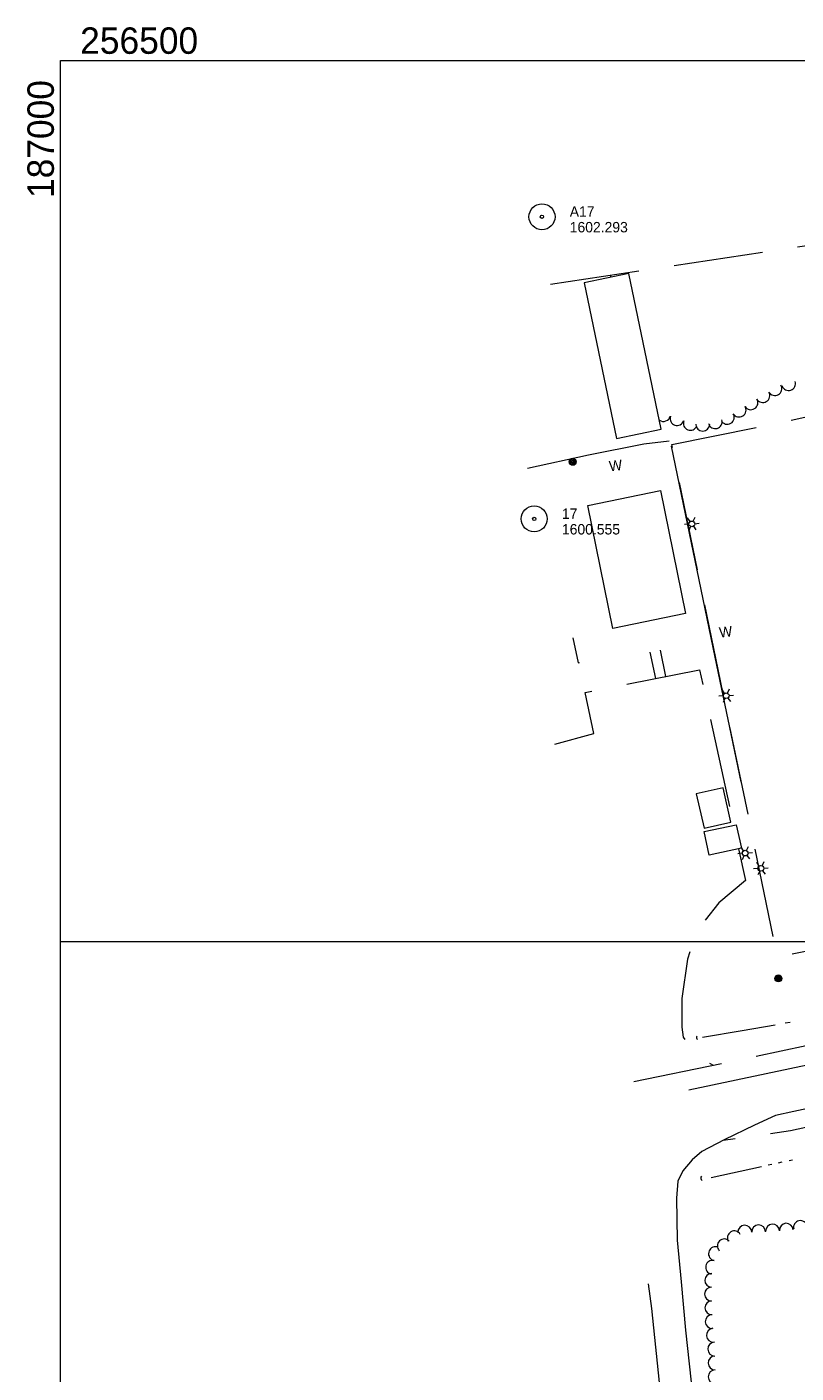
# Model space of a CAD drawing. Header units: feet. Extents: x 186981 to 189000, y 254284 to 256762.
# Tile 5 of 8: x 186981 to 187417, y 255755 to 256519. Entities that reach past the tile are written whole.
import ezdxf
from ezdxf.enums import TextEntityAlignment as Align

# ---------------------------------------------------------------- set-up
doc = ezdxf.new("R2010")
doc.units = ezdxf.units.FT
doc.header["$MEASUREMENT"] = 0
for name, pattern in [('DGN Style 3', [70.841088, 50.600777, -20.240311]), ('DGN Style 5', [35.420544, 15.180233, -20.240311]), ('DGN Style 6', [96.242679, 0.050601, -20.240311, 35.420544, -20.240311, 0.050601, -20.240311])]:
    doc.linetypes.add(name, pattern=pattern)
for name, color, linetype, lineweight in [('E_DWY', 73, 'DGN Style 3', 0), ('E_LAND_Vegetation', 21, 'Continuous', 0), ('E_MAP_GridLines', 251, 'Continuous', 0), ('E_MAP_Limits', 21, 'DGN Style 3', 0), ('E_MAP_PassPoints', 40, 'Continuous', 0), ('E_MISCPROP', 40, 'Continuous', 0), ('E_MISCPROP_HvyLine', 54, 'Continuous', 13), ('E_MISCPROP_Railing', 40, 'Continuous', 0), ('E_PATH_Sidewalk', 73, 'DGN Style 5', 0), ('E_RDWY', 40, 'Continuous', 13), ('E_RDWY_Gravel', 40, 'DGN Style 3', 13), ('E_WTR', 251, 'DGN Style 6', 0)]:
    doc.layers.add(name, color=color, linetype=linetype, lineweight=lineweight)
doc.styles.add('Style-IGR_FONT_0', font='IGR_FONT_0.shx')

# ---------------------------------------------------------------- blocks, each defined once
blk = doc.blocks.new('PP')
at = {"layer": 'E_MAP_PassPoints', "color": 40, "linetype": 'Continuous', "lineweight": 0}
for radius in [2.25, 0.288]:
    blk.add_circle((0, 0), radius, dxfattribs=at)
blk = doc.blocks.new('WAL')
at = {"layer": 'E_MISCPROP_Railing', "color": 40, "linetype": 'Continuous', "lineweight": 0, "style": 'Style-IGR_FONT_0'}
blk.add_text('W', height=1.8, rotation=0.0001, dxfattribs=at).set_placement((-0.69, -0.03), align=Align.MIDDLE_LEFT)
blk = doc.blocks.new('CULVRT')
at = {"layer": 'E_MISCPROP_Railing', "color": 40, "linetype": 'Continuous', "lineweight": 0}
blk.add_arc((3, 2.3), 3.75, 216.8802, 323.1198, dxfattribs=at)
blk = doc.blocks.new('CULVRT_1')
at = {"layer": 'E_MISCPROP_Railing', "color": 40, "linetype": 'Continuous', "lineweight": 0}
blk.add_arc((3, 2.3), 3.75, 216.8804, 323.12, dxfattribs=at)
blk = doc.blocks.new('POLE')
at = {"layer": 'E_MISCPROP', "color": 20, "linetype": 'Continuous', "lineweight": 0}
for centre, radius in [((0, 0.01), 0.605), ((0, 0.01), 0.456), ((0, 0), 0.303), ((0, 0), 0.151)]:
    blk.add_circle(centre, radius, dxfattribs=at)
blk = doc.blocks.new('LTP')
at = {"layer": 'E_MISCPROP', "color": 20, "linetype": 'Continuous', "lineweight": 0}
for p, q in [((-0.49, 0.02), (-1.27, 0.04)), ((-0.24, 0.43), (-0.6, 1.12)), ((0.27, 0.43), (0.68, 1.1)), ((-0.26, -0.43), (-0.67, -1.08)), ((0.23, -0.44), (0.6, -1.09)), ((0.49, -0.01), (1.25, -0.03))]:
    blk.add_line(p, q, dxfattribs=at)
blk.add_circle((0, 0), 0.492, dxfattribs=at)

msp = doc.modelspace()

# ---------------------------------------------------------------- linework, layer by layer
at = {"layer": 'E_DWY', "color": 51, "linetype": 'DGN Style 3', "lineweight": 0, "flags": 128}
for points in [[(187468.24, 255950.52), (187479.46, 255958.36), (187483.69, 255962.56), (187485.77, 255967.21), (187485.13, 255972.77), (187483.88, 255983.54), (187480.92, 255994.4), (187477.26, 255997.64), (187472.71, 256000.39), (187466.14, 256001.3), (187458.08, 256001.45), (187406.55, 255991.21), (187346.62, 256282), (187405.86, 256294.02), (187570.78, 256330.86), (187668.85, 256351.49), (187808.61, 256380.49), (187818.57, 256382.25), (187819.83, 256373.55)], [(187280.41, 256112.02), (187302.49, 256118.02), (187297.48, 256141.27), (187362.39, 256154.18), (187381.65, 256065.94)], [(187384.55, 256052.63), (187388.47, 256034.64), (187373.42, 256021.87), (187363.89, 256009.93), (187359.41, 256002.51), (187355.51, 255990.04), (187352.35, 255967.69), (187352.3, 255951.35), (187353.15, 255945.62), (187356.93, 255940.55), (187356.53, 255939.94), (187362.15, 255933.92), (187370.16, 255929.83)]]:
    msp.add_lwpolyline(points, dxfattribs=at)
at = {"layer": 'E_LAND_Vegetation', "color": 93, "linetype": 'Continuous', "lineweight": 0}
for centre, radius, start, end in [((187316.2, 256377.27), 4.34, 169.57803, 184.31985), ((187405.14, 256313.78), 3.94, 209.82164, 29.80632), ((187412.89, 256316.64), 3.94, 198.3839, 18.36858), ((187391.52, 256305.73), 3.94, 211.6288, 31.61348), ((187398.3, 256309.86), 3.94, 209.82164, 29.80632), ((187378.11, 256297.47), 3.94, 211.61516, 31.59984), ((187384.82, 256301.6), 3.94, 211.61516, 31.59984), ((187341.96, 256299.08), 3.94, 234.19252, 346.11358), ((187349.66, 256296.79), 3.94, 161.68893, 341.67361), ((187357.16, 256294.05), 3.94, 158.62797, 338.61265), ((187364.21, 256293.59), 3.94, 179.41613, 359.40081), ((187371.27, 256294.99), 3.94, 196.22756, 16.21224), ((187419.6, 255837.67), 3.92, 12.38242, 192.3671), ((187382.07, 255831.8), 3.92, 29.83957, 209.82425), ((187388.03, 255835), 3.92, 1.50975, 181.49443), ((187395.87, 255835.2), 3.92, 1.50975, 181.49443), ((187403.79, 255835.6), 3.92, 3.89451, 183.87919), ((187411.61, 255836.14), 3.92, 3.89451, 183.87919), ((187371.4, 255822.8), 3.92, 78.22278, 258.20746), ((187376.41, 255827.24), 3.92, 44.23032, 224.215), ((187369.79, 255815.12), 3.92, 78.22278, 258.20746), ((187369.28, 255807.71), 3.92, 89.05149, 269.03617), ((187369.15, 255799.87), 3.92, 89.05149, 269.03617), ((187369.35, 255792.13), 3.92, 91.70245, 271.68713), ((187369.58, 255784.29), 3.92, 91.70245, 271.68713), ((187370.26, 255776.6), 3.92, 95.184, 275.16868), ((187370.95, 255768.66), 3.92, 91.56989, 271.55456), ((187371.17, 255760.82), 3.92, 91.56989, 271.55456), ((187371.24, 255752.9), 3.92, 89.42726, 269.41193)]:
    msp.add_arc(centre, radius, start, end, dxfattribs=at)
at = {"layer": 'E_MAP_GridLines', "color": 161, "linetype": 'Continuous', "lineweight": 0}
for p, q in [((187000, 254500), (187000, 256500)), ((187000, 256500), (189000, 256500)), ((187000, 256000), (189000, 256000))]:
    msp.add_line(p, q, dxfattribs=at)
at = {"layer": 'E_MAP_Limits', "color": 73, "linetype": 'DGN Style 3', "lineweight": 0, "flags": 128}
msp.add_lwpolyline([(187277.93, 256372.97), (187867.14, 256462.14)], dxfattribs=at)
at = {"layer": 'E_MISCPROP_HvyLine', "color": 241, "linetype": 'Continuous', "lineweight": 13, "flags": 128}
for points in [[(187296.89, 256373.83), (187315.28, 256285.53), (187340.71, 256290.83), (187322.32, 256379.12)], [(187340.17, 256255.85), (187354.46, 256186.1), (187313.3, 256177.67), (187299.02, 256247.42)], [(187360.56, 256083.81), (187365, 256064.23), (187380.14, 256067.65), (187375.7, 256087.24)], [(187386.09, 256052.97), (187367.88, 256049.05), (187365.02, 256062.36), (187383.23, 256066.28)]]:
    msp.add_lwpolyline(points, close=True, dxfattribs=at)
at = {"layer": 'E_MISCPROP_Railing', "color": 40, "linetype": 'Continuous', "lineweight": 13, "flags": 128}
for points in [[(187264.75, 256268.61), (187299.44, 256276.16), (187330.75, 256282.36), (187345.08, 256284.21)], [(187346.38, 256281.1), (187371.01, 256161.3), (187385.85, 256090.6)]]:
    msp.add_lwpolyline(points, dxfattribs=at)
at = {"layer": 'E_PATH_Sidewalk', "color": 51, "linetype": 'DGN Style 5', "lineweight": 0, "flags": 128}
for points in [[(187337.67, 256149.26), (187330.78, 256181.25)], [(187343.36, 256150.39), (187336.45, 256182.41)], [(187290.54, 256172.33), (187293.6, 256158.16), (187298.2, 256159.06), (187295.34, 256173.27)]]:
    msp.add_lwpolyline(points, dxfattribs=at)
at = {"layer": 'E_RDWY', "color": 21, "linetype": 'Continuous', "lineweight": 13, "flags": 128}
for points in [[(187356.33, 255915.88), (187427.04, 255930.77), (187496.62, 255945.12), (187575.22, 255961.55), (187659.4, 255979.17), (187758.75, 255999.76), (187822.86, 256011.86), (187868.33, 256019.46), (187915.23, 256026.38), (187960.87, 256032.36), (188002.77, 256037.18), (188056.32, 256042.48), (188109.24, 256047.09), (188249.98, 256054.28), (188299.4, 256054.76), (188353.64, 256054.6), (188408.57, 256053.35), (188455.47, 256051.21)], [(188457.87, 256026.96), (188428.63, 256028.34), (188387.77, 256029.36), (188345.43, 256029.99), (188215.4, 256028.82), (188144.69, 256024.73), (188096.62, 256021.05), (188047.86, 256016.76), (187984.94, 256009.91), (187938.23, 256004.49), (187892.76, 255998.07), (187849.73, 255991.69), (187804.56, 255983.91), (187748.47, 255972.97), (187698.76, 255963.11), (187651.45, 255953.11), (187600.2, 255942.32), (187526.17, 255926.77), (187471.89, 255915.52), (187415.84, 255903.54), (187405.5, 255901.21)], [(187405.5, 255901.21), (187393.58, 255895.83), (187376.33, 255887.34), (187363.6, 255880.79), (187358.25, 255876.15), (187352.89, 255869.88), (187350.14, 255863.88), (187349.27, 255854.26), (187349.7, 255830.57), (187352.03, 255806.77), (187354.47, 255779.46), (187359.67, 255730.85), (187364.03, 255690.91), (187367.94, 255650.26), (187372.93, 255602.47), (187377.07, 255566.65), (187381.44, 255529.35), (187385.46, 255492.92), (187390.2, 255452.2), (187396.46, 255419.46), (187402.96, 255392.67), (187407.54, 255374.25), (187411.61, 255359.5)], [(187393.12, 255356.27), (187384.38, 255385.43), (187378.92, 255411.81), (187371.77, 255454.86), (187367.59, 255481.83), (187360.7, 255535.3), (187356.27, 255572.26), (187353.6, 255602.85), (187350.81, 255634.36), (187347.18, 255673.78), (187343.64, 255706.25), (187340.25, 255744.27), (187335.35, 255791.74), (187333.42, 255805.79)]]:
    msp.add_lwpolyline(points, dxfattribs=at)
at = {"layer": 'E_RDWY_Gravel', "color": 21, "linetype": 'DGN Style 3', "lineweight": 13, "flags": 128}
for points in [[(187325.21, 255920.53), (187378.53, 255931.55), (187422.89, 255941), (187469.76, 255950.84), (187536.68, 255964.62), (187593.03, 255976.24), (187677.76, 255993.05), (187739.08, 256005.66), (187783.44, 256013.94), (187845.85, 256025.64), (187880.91, 256031.07), (187911.16, 256036.02), (187975.17, 256043.78), (188026.09, 256048.61), (188080.79, 256053.91), (188144.74, 256059.3), (188195.59, 256062.76), (188253.44, 256065.16), (188293.35, 256065.34), (188354.04, 256065.67), (188434.57, 256063.17), (188464.84, 256062.02)], [(188080.2, 256007.96), (188040.74, 256003.94), (187989.39, 255999.06), (187932.89, 255992.55), (187870.68, 255984.41), (187817.95, 255976.24), (187749.11, 255962.77), (187682.71, 255949.26), (187618.46, 255935.77), (187545.86, 255920.54), (187493.87, 255910.06), (187413.98, 255892.53), (187375.75, 255887.04)]]:
    msp.add_lwpolyline(points, dxfattribs=at)
at = {"layer": 'E_WTR', "color": 161, "linetype": 'Continuous', "lineweight": 0, "flags": 128}
for points in [[(187363.98, 255945.73), (187386.63, 255949.48), (187405.24, 255952.77)], [(187410.92, 255953.78), (187413.76, 255954.28)], [(187369.02, 255866.08), (187397.43, 255872.31)], [(187401.35, 255873.17), (187403.31, 255873.6)], [(187407.23, 255874.44), (187409.2, 255874.86)], [(187413.13, 255875.68), (187415.09, 255876.1)]]:
    msp.add_lwpolyline(points, dxfattribs=at)

# ---------------------------------------------------------------- block references
at = {"layer": 'E_MAP_PassPoints', "color": 40, "linetype": 'Continuous', "lineweight": 0, "xscale": 3.280831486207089, "yscale": 3.280831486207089, "zscale": 3.280831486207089}
for p in [(187273.05, 256411.28), (187268.62, 256239.83)]:
    msp.add_blockref('PP', p, dxfattribs=at)
at = {"layer": 'E_MISCPROP', "color": 20, "linetype": 'Continuous', "lineweight": 0, "xscale": 3.280840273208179, "yscale": 3.280840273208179, "zscale": 3.280840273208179, "rotation": 6.499937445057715}
for name, p in [('POLE', (187290.47, 256272.18)), ('LTP', (187358.01, 256236.95)), ('LTP', (187377.5, 256139.48)), ('LTP', (187388.28, 256050.14)), ('LTP', (187397.21, 256041.51)), ('POLE', (187407.11, 255979.03))]:
    msp.add_blockref(name, p, dxfattribs=at)
at = {"layer": 'E_MISCPROP_Railing', "color": 40, "linetype": 'Continuous', "lineweight": 0}
for name, p, xscale, yscale, zscale, rotation in [('WAL', (187313.31, 256270.08), 3.280840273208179, 3.280840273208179, 3.280840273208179, 6.499937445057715), ('WAL', (187375.74, 256175.67), 3.280840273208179, 3.280840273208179, 3.280840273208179, 6.499937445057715), ('CULVRT_1', (187360.96, 255946.31), 0.3236290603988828, 0.3236290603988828, 0.3236290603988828, 276.4996054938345), ('CULVRT', (187363.55, 255866.86), 0.4077575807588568, 0.4077575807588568, 0.4077575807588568, 276.4666429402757)]:
    msp.add_blockref(name, p, dxfattribs=dict(at, xscale=xscale, yscale=yscale, zscale=zscale, rotation=rotation))

# ---------------------------------------------------------------- texts
at = {"layer": 'E_MAP_GridLines', "color": 161, "linetype": 'Continuous', "lineweight": 0, "style": 'Style-IGR_FONT_0'}
msp.add_text('  256500  ', height=15, dxfattribs=at).set_placement((187000, 256503.75))
msp.add_text('  187000  ', height=15, rotation=90, dxfattribs=at).set_placement((186996.25, 256500), align=Align.RIGHT)
at = {"layer": 'E_MAP_PassPoints', "color": 40, "linetype": 'Continuous', "lineweight": 0, "style": 'Style-IGR_FONT_0'}
for s, p in [('A17', (187288.79, 256411.28)), ('1602.293', (187288.79, 256402.42)), ('17', (187284.37, 256239.83)), ('1600.555', (187284.37, 256230.97))]:
    msp.add_text(s, height=5.905, dxfattribs=at).set_placement(p)

doc.saveas('drawing.dxf')
